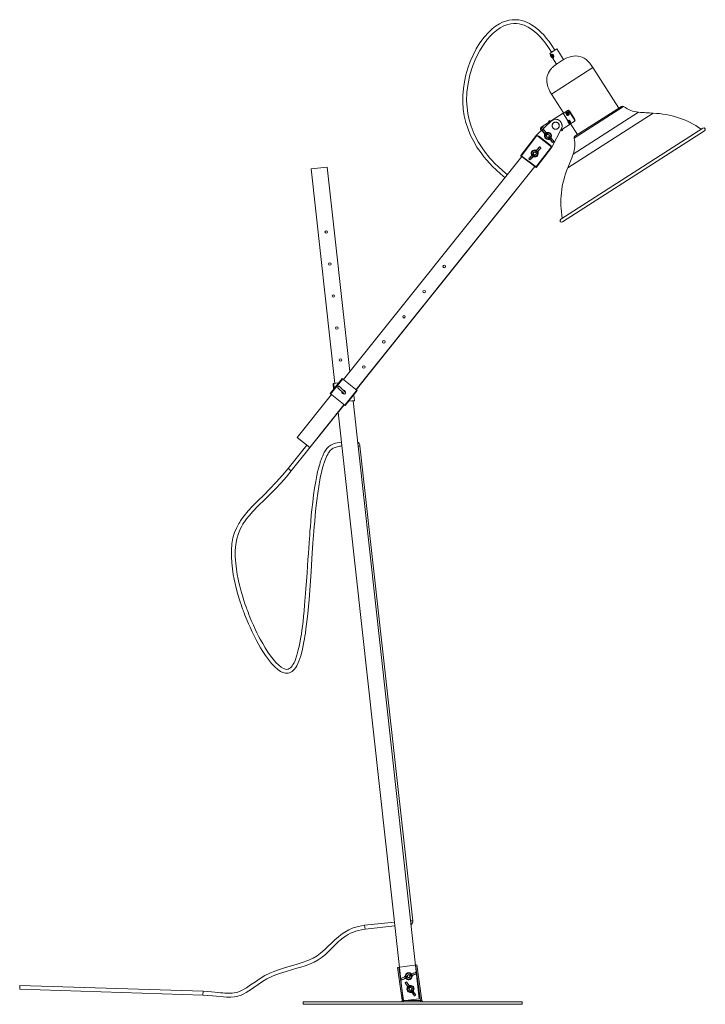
# Model space of a CAD drawing. Header units: millimetres. Extents: x -158 to 1674, y -2151 to 605.
# Tile 2 of 3: x 609 to 1674, y -2147 to -617. Entities that reach past the tile are written whole.
import ezdxf

# ---------------------------------------------------------------- set-up
doc = ezdxf.new("R2010")
doc.units = ezdxf.units.MM

msp = doc.modelspace()

# ---------------------------------------------------------------- linework, layer by layer
at = {"color": 7, "linetype": 'Continuous', "lineweight": 15}
for p, q in [((1432.2, -669.5), (1443.1, -662.5)), ((1432.2, -669.5), (1433.7, -671.9)), ((1434.7, -671), (1434.2, -671.4)), ((1434.4, -672.2), (1434.8, -671.9)), ((1436.6, -675.7), (1434.4, -672.2)), ((1434.8, -671.9), (1437.1, -675.4)), ((1435.1, -667.6), (1437.6, -666)), ((1453.6, -678.9), (1443.1, -662.5)), ((1437.1, -675.4), (1436.6, -675.7)), ((1436.6, -676.4), (1442.7, -685.9)), ((1437.3, -676.2), (1437.8, -675.9)), ((1453.6, -678.9), (1442.7, -685.9)), ((1539.7, -754.3), (1499.2, -691.2)), ((1434.8, -732.5), (1453.7, -762)), ((1419, -784.2), (1452.9, -762.5)), ((1452.9, -762.5), (1460.4, -774.1)), ((1459.4, -758.5), (1453, -762.6)), ((1457.8, -763.9), (1458.2, -764.6)), ((1458.9, -760.3), (1458, -760.9)), ((1458, -762.8), (1458.5, -762.8)), ((1458.2, -764), (1459.5, -763.1)), ((1458.5, -763.6), (1459.5, -763.1)), ((1459.4, -763), (1458.8, -763.3)), ((1459.3, -763.9), (1458.9, -764.2)), ((1459.4, -758.3), (1459.9, -758)), ((1459.6, -764.9), (1459.7, -764.4)), ((1463.2, -759.5), (1462.5, -759.9)), ((1470.1, -771.7), (1462.5, -759.9)), ((1462.6, -759.8), (1470.2, -771.6)), ((1470.7, -771.3), (1463.1, -759.5)), ((1470.7, -771.3), (1463.2, -759.5)), ((1471.4, -798.1), (1543.6, -751.8)), ((1411.4, -796.5), (1435.3, -773.8)), ((1435.4, -773.9), (1411.5, -796.5)), ((1430.2, -776), (1431.5, -773.8)), ((1430.9, -776.5), (1432.3, -774.3)), ((1431, -776.5), (1430.9, -776.5)), ((1432.3, -774.3), (1433.4, -775)), ((1436.1, -780.4), (1436.3, -779.9)), ((1436.3, -779.9), (1436.5, -779.4)), ((1436.5, -779.4), (1436.7, -778.9)), ((1436.7, -778.9), (1437, -778.5)), ((1437, -778.5), (1437.4, -778)), ((1437.4, -778), (1437.8, -777.7)), ((1437.8, -777.7), (1438.2, -777.3)), ((1438.2, -777.3), (1438.6, -777)), ((1438.6, -777), (1439.1, -776.7)), ((1439.1, -776.7), (1439.6, -776.5)), ((1439.6, -776.5), (1440.1, -776.4)), ((1440.1, -776.4), (1440.6, -776.3)), ((1440.6, -776.3), (1441.2, -776.2)), ((1441.2, -776.2), (1441.7, -776.2)), ((1441.7, -776.2), (1442.2, -776.2)), ((1442.2, -776.2), (1442.8, -776.3)), ((1442.8, -776.3), (1443.3, -776.5)), ((1443.3, -776.5), (1443.8, -776.7)), ((1443.8, -776.7), (1444.3, -777)), ((1444.3, -777), (1444.7, -777.2)), ((1444.7, -777.2), (1445.1, -777.6)), ((1445.1, -777.6), (1445.5, -778)), ((1445.5, -778), (1445.9, -778.4)), ((1445.9, -778.4), (1446.2, -778.8)), ((1446.2, -778.8), (1446.4, -779.3)), ((1446.4, -779.3), (1446.7, -779.8)), ((1446.7, -779.8), (1446.8, -780.3)), ((1463.7, -779.3), (1449.2, -788.7)), ((1460.3, -774.9), (1460.3, -775)), ((1461.7, -773.2), (1460.6, -773.8)), ((1460.7, -773.8), (1460.6, -773.8)), ((1460.6, -775.7), (1460.9, -775.7)), ((1461, -776.5), (1461.7, -776.2)), ((1461, -776.8), (1461.8, -776.2)), ((1461.1, -765.6), (1462, -765.1)), ((1461.7, -776.1), (1461.2, -776.3)), ((1461.7, -776.9), (1461.5, -777.1)), ((1462.1, -777.8), (1462.2, -777.5)), ((1463.3, -778.6), (1463.7, -779.3)), ((1463.6, -779.3), (1470.1, -775.1)), ((1463.7, -778.5), (1464.7, -777.9)), ((1463.7, -778.5), (1463.7, -778.5)), ((1464.5, -778.8), (1475.3, -795.6)), ((1470.1, -771.7), (1470.7, -771.3)), ((1470.7, -774.8), (1470.2, -775.2)), ((1420.1, -789), (1421.9, -787.4)), ((1420.1, -789), (1424.1, -793.7)), ((1420.1, -789), (1420.1, -789)), ((1421.8, -787.4), (1420.2, -788.9)), ((1421.9, -787.4), (1421.9, -787.3)), ((1426.2, -791.9), (1421.9, -787.3)), ((1424.1, -793.7), (1425.1, -794.6)), ((1429.1, -793.1), (1424.9, -796.8)), ((1425.1, -794.6), (1426.9, -793)), ((1425.1, -794.6), (1425.1, -794.6)), ((1425.1, -794.6), (1425.2, -795.3)), ((1425.2, -795.3), (1427.5, -793.2)), ((1426.9, -793), (1426.2, -791.9)), ((1426.9, -793), (1426.9, -793)), ((1427.5, -793.2), (1426.9, -793)), ((1428.5, -793.2), (1429.1, -793.1)), ((1435.7, -815), (1450.3, -786.2)), ((1450.4, -786.2), (1435.7, -815)), ((1436, -780.9), (1436.1, -780.4)), ((1436, -781.5), (1436, -780.9)), ((1436, -782), (1436, -781.5)), ((1436.1, -782.6), (1436, -782)), ((1436.2, -783.1), (1436.1, -782.6)), ((1436.3, -783.6), (1436.2, -783.1)), ((1436.5, -784.1), (1436.3, -783.6)), ((1436.8, -784.6), (1436.5, -784.1)), ((1437.1, -785), (1436.8, -784.6)), ((1437.5, -785.4), (1437.1, -785)), ((1437.8, -785.8), (1437.5, -785.4)), ((1438.3, -786.1), (1437.8, -785.8)), ((1438.7, -786.4), (1438.3, -786.1)), ((1439.2, -786.7), (1438.7, -786.4)), ((1439.7, -786.9), (1439.2, -786.7)), ((1440.2, -787), (1439.7, -786.9)), ((1440.7, -787.1), (1440.2, -787)), ((1441.3, -787.2), (1440.7, -787.1)), ((1441.8, -787.2), (1441.3, -787.2)), ((1442.4, -787.1), (1441.8, -787.2)), ((1442.9, -787), (1442.4, -787.1)), ((1443.4, -786.9), (1442.9, -787)), ((1443.9, -786.6), (1443.4, -786.9)), ((1444.4, -786.4), (1443.9, -786.6)), ((1444.8, -786.1), (1444.4, -786.4)), ((1445.2, -785.7), (1444.8, -786.1)), ((1445.6, -785.3), (1445.2, -785.7)), ((1445.9, -784.9), (1445.6, -785.3)), ((1446.2, -784.5), (1445.9, -784.9)), ((1446.5, -784), (1446.2, -784.5)), ((1446.7, -783.5), (1446.5, -784)), ((1446.8, -783), (1446.7, -783.5)), ((1446.8, -780.3), (1446.9, -780.8)), ((1446.9, -782.4), (1446.8, -783)), ((1446.9, -780.8), (1447, -781.4)), ((1447, -781.9), (1446.9, -782.4)), ((1447, -781.4), (1447, -781.9)), ((1670, -785.6), (1449.4, -927.1)), ((1449.6, -788.4), (1451.4, -789.5)), ((1450.4, -786.2), (1450.3, -786.2)), ((1451.1, -788.5), (1451.7, -787.6)), ((1452.7, -787.6), (1451.5, -789.4)), ((1452.8, -787.4), (1452, -786.9)), ((1452.1, -931.3), (1672.7, -789.8)), ((1387.4, -827.9), (1411.4, -796.5)), ((1412.2, -797.1), (1387.9, -828.9)), ((1411.4, -796.5), (1435.7, -815)), ((1414.1, -798.5), (1414.9, -797.5)), ((1434.4, -813.1), (1414.9, -797.5)), ((1424.9, -796.8), (1425.1, -796.2)), ((1429.6, -802.1), (1433.8, -798.4)), ((1430.2, -802), (1429.6, -802.1)), ((1431.4, -802.9), (1430.7, -802.9)), ((1433.5, -799.9), (1431.2, -802)), ((1431.2, -802), (1431.8, -802.2)), ((1431.8, -802.2), (1433.7, -800.6)), ((1431.8, -802.2), (1432.7, -803.4)), ((1431.8, -802.2), (1431.8, -802.2)), ((1432.7, -803.4), (1436.2, -807.2)), ((1433.7, -800.6), (1433.5, -799.9)), ((1433.8, -798.4), (1433.6, -799)), ((1433.7, -800.6), (1433.7, -800.6)), ((1434.7, -801.6), (1433.7, -800.6)), ((1434.5, -799.6), (1434.3, -800.3)), ((1438.1, -805.5), (1434.7, -801.6)), ((1438.6, -806.2), (1436.8, -807.8)), ((1436.8, -807.9), (1438.7, -806.2)), ((1436.8, -807.8), (1436.8, -807.9)), ((1438.6, -806.2), (1438.7, -806.2)), ((1404.7, -826.1), (1404.6, -825.5)), ((1404.6, -825.5), (1408.7, -829.3)), ((1413.5, -824.1), (1409.3, -820.3)), ((1409.3, -820.3), (1409.9, -820.4)), ((1410.5, -819.5), (1411.2, -819.6)), ((1410.7, -846.2), (1434.9, -814.4)), ((1411.5, -820.3), (1410.9, -820.5)), ((1410.9, -820.5), (1413.2, -822.6)), ((1412.4, -819.1), (1411.5, -820.3)), ((1411.5, -820.3), (1411.6, -820.2)), ((1413.4, -821.9), (1411.6, -820.2)), ((1435.7, -815), (1411.8, -846.4)), ((1416, -815.3), (1412.4, -819.1)), ((1413.2, -822.6), (1413.3, -821.9)), ((1413.3, -821.9), (1414.4, -821)), ((1413.4, -821.9), (1413.3, -821.9)), ((1413.3, -823.5), (1413.5, -824.1)), ((1414, -822.2), (1414.2, -822.9)), ((1414.4, -821), (1417.9, -817.1)), ((1416.6, -814.8), (1416.6, -814.7)), ((1418.5, -816.4), (1416.6, -814.7)), ((1416.6, -814.8), (1418.4, -816.4)), ((1418.4, -816.4), (1418.5, -816.4)), ((1434, -813.7), (1434.4, -813.1)), ((1111.7, -1176.1), (1389.1, -829.7)), ((1387.4, -827.9), (1411.8, -846.4)), ((1411.1, -846.5), (1387.5, -828.6)), ((1403.7, -828.6), (1399.5, -833.3)), ((1399.6, -833.3), (1399.5, -833.3)), ((1401.4, -834.9), (1399.6, -833.3)), ((1399.7, -833.4), (1401.3, -834.9)), ((1401.4, -835), (1405.7, -830.4)), ((1401.4, -834.9), (1401.4, -835)), ((1404.7, -827.7), (1403.7, -828.6)), ((1404.6, -827.8), (1404.7, -827.7)), ((1406.5, -829.4), (1404.6, -827.8)), ((1404.8, -827.1), (1404.7, -827.7)), ((1407.1, -829.2), (1404.8, -827.1)), ((1405.7, -830.4), (1406.5, -829.4)), ((1406.5, -829.4), (1407.1, -829.2)), ((1406.5, -829.4), (1406.5, -829.4)), ((1408.7, -829.3), (1408.1, -829.2)), ((1061.7, -848.9), (1086.5, -846.2)), ((1061.7, -848.9), (1098.5, -1182)), ((1086.5, -846.2), (1121.7, -1163.7)), ((1131.3, -1191.7), (1408.9, -844.9)), ((1131.5, -1192), (1380.8, -880.7)), ((1091.1, -1197.9), (1109.8, -1174.5)), ((1110.6, -1175.2), (1091.8, -1198.6)), ((1133.2, -1193.3), (1109.8, -1174.5)), ((1095.6, -1182.4), (1104.3, -1181.4)), ((1096.5, -1191.1), (1095.6, -1182.4)), ((1096.6, -1182.3), (1097.4, -1190)), ((1103.3, -1188.9), (1112.9, -1198.5)), ((1115, -1196.4), (1105.4, -1186.8)), ((1113.7, -1216.1), (1132.4, -1192.7)), ((1039.9, -1265.9), (1093, -1199.5)), ((1091.1, -1197.9), (1114.5, -1216.6)), ((1114.4, -1216.6), (1091.1, -1198)), ((1133.2, -1193.3), (1114.5, -1216.6)), ((1114.6, -1196), (1114.6, -1195.3)), ((1127.7, -1200.1), (1128.7, -1208.8)), ((1030.8, -1317.8), (1112.8, -1215.4)), ((1059.4, -1281.5), (1112.5, -1215.1)), ((1128.6, -1208.9), (1119.9, -1209.8)), ((1120, -1209.7), (1128.7, -1208.8)), ((1126.7, -1209.1), (1229.5, -2138.3)), ((1128.6, -1208.9), (1128.7, -1208.8)), ((1103.5, -1227), (1204.7, -2141)), ((1059.4, -1281.5), (1039.9, -1265.9)), ((1055, -1278), (1026.1, -1314.1)), ((1219.6, -2016.8), (1137.5, -1279.2)), ((1191.2, -2018.8), (1144.7, -2023.9)), ((1145.4, -2029.9), (1191.8, -2024.7)), ((1196, -2089.3), (1225.7, -2085.1)), ((1203.1, -2140.3), (1196, -2089.3)), ((1198, -2089), (1205.2, -2140.6)), ((1231.4, -2140.6), (1223.7, -2085.4)), ((1225.7, -2085.1), (1233.5, -2140.9)), ((1206.6, -2104), (1200.9, -2106.5)), ((1201, -2106.6), (1200.9, -2106.5)), ((1201.9, -2108.8), (1201, -2106.6)), ((1201, -2106.7), (1201.8, -2108.7)), ((1201.9, -2108.9), (1207.7, -2106.6)), ((1201.9, -2108.8), (1201.9, -2108.9)), ((1207.9, -2103.7), (1206.6, -2104)), ((1207.7, -2106.6), (1208.8, -2105.9)), ((1208.3, -2103.2), (1207.9, -2103.7)), ((1208.8, -2106), (1207.9, -2103.7)), ((1207.9, -2103.7), (1207.9, -2103.7)), ((1209.5, -2106), (1208.3, -2103.2)), ((1208.6, -2102.2), (1208.7, -2101.6)), ((1208.7, -2101.6), (1210.9, -2106.8)), ((1208.8, -2105.9), (1208.8, -2106)), ((1208.8, -2105.9), (1209.5, -2106)), ((1210.9, -2106.8), (1210.3, -2106.4)), ((1217.4, -2104.1), (1215.2, -2098.9)), ((1215.2, -2098.9), (1215.8, -2099.3)), ((1216.6, -2098.7), (1217.2, -2099)), ((1216.6, -2099.7), (1217.8, -2102.6)), ((1217.3, -2099.8), (1216.6, -2099.7)), ((1218.5, -2099.1), (1217.3, -2099.8)), ((1218.2, -2102), (1217.3, -2099.8)), ((1217.3, -2099.8), (1217.3, -2099.8)), ((1217.5, -2103.5), (1217.4, -2104.1)), ((1217.8, -2102.6), (1218.2, -2102.1)), ((1218.2, -2102.1), (1219.6, -2101.6)), ((1218.2, -2102), (1218.2, -2102.1)), ((1223.4, -2097.2), (1218.5, -2099.1)), ((1218.7, -2102.6), (1218.5, -2103.3)), ((1219.6, -2101.6), (1224.4, -2099.6)), ((1224.2, -2096.9), (1225.1, -2099.2)), ((1224.2, -2096.9), (1224.2, -2096.9)), ((1225.2, -2099.2), (1224.2, -2096.9)), ((1225.1, -2099.2), (1225.2, -2099.2)), ((608.9, -2123.2), (609.1, -2117.2)), ((608.9, -2123.2), (893.5, -2132.3)), ((893.7, -2126.3), (609.1, -2117.2)), ((1207.6, -2113.1), (1211.1, -2118.2)), ((1207.7, -2113.1), (1207.6, -2113.1)), ((1207.7, -2113.1), (1209.6, -2111.7)), ((1209.5, -2111.7), (1207.7, -2113)), ((1209.6, -2111.7), (1209.7, -2111.6)), ((1213.3, -2116.7), (1209.7, -2111.6)), ((1211.1, -2118.2), (1212, -2119.2)), ((1216.1, -2118.2), (1211.6, -2121.4)), ((1211.6, -2121.4), (1211.8, -2120.8)), ((1211.9, -2119.2), (1213.9, -2117.8)), ((1212, -2119.2), (1211.9, -2119.2)), ((1212, -2119.9), (1214.6, -2118.1)), ((1212, -2119.2), (1212, -2119.9)), ((1214, -2117.8), (1213.3, -2116.7)), ((1213.9, -2117.8), (1214, -2117.8)), ((1214.6, -2118.1), (1214, -2117.8)), ((1215.5, -2118.2), (1216.1, -2118.2)), ((1215.6, -2127.2), (1220.2, -2123.9)), ((1219.7, -2125.5), (1217.2, -2127.2)), ((1219.8, -2126.1), (1219.7, -2125.5)), ((1220.2, -2123.9), (1220, -2124.5)), ((1220.7, -2125.2), (1220.5, -2125.9)), ((1204.7, -2141), (1204.8, -2141)), ((1205.2, -2140.6), (1231.4, -2140.6)), ((1205.2, -2140.6), (1205.2, -2142.6)), ((1208.3, -2140.6), (1229.5, -2138.3)), ((1216.2, -2127.1), (1215.6, -2127.2)), ((1217.3, -2128.1), (1216.6, -2128.1)), ((1217.2, -2127.2), (1217.8, -2127.5)), ((1217.8, -2127.5), (1219.8, -2126.1)), ((1217.8, -2127.5), (1218.5, -2128.8)), ((1217.8, -2127.5), (1217.8, -2127.5)), ((1218.5, -2128.8), (1221.6, -2133)), ((1219.8, -2126.1), (1219.8, -2126.1)), ((1220.7, -2127.2), (1219.8, -2126.1)), ((1223.7, -2131.5), (1220.7, -2127.2)), ((1224.1, -2132.3), (1222.1, -2133.6)), ((1222.1, -2133.7), (1224.2, -2132.3)), ((1222.1, -2133.6), (1222.1, -2133.7)), ((1224.1, -2132.3), (1224.2, -2132.3)), ((1231.4, -2140.6), (1231.4, -2142.6)), ((1049.2, -2142.6), (1049.2, -2146.6)), ((1049.2, -2142.6), (1389.2, -2142.6)), ((1049.2, -2146.6), (1389.2, -2146.6)), ((1389.2, -2146.6), (1389.2, -2142.6))]:
    msp.add_line(p, q, dxfattribs=at)
at = {"color": 8, "linetype": 'Continuous', "lineweight": 15}
for p, q in [((1499.2, -691.3), (1434.9, -732.5)), ((1592.9, -762.3), (1460.3, -847.3)), ((1570.2, -760.8), (1468.5, -826)), ((1547, -751.9), (1470.1, -801.3)), ((1450.3, -787.9), (1451.1, -788.5)), ((1451.7, -787.6), (1451.3, -787.3)), ((1380.8, -880.7), (1380.5, -880.5)), ((1136.6, -1279.3), (1137.5, -1279.2)), ((1030.8, -1317.8), (1026.1, -1314.1)), ((1218.7, -2016.9), (1219.6, -2016.8)), ((1145.4, -2029.9), (1144.7, -2023.9)), ((893.5, -2132.3), (893.7, -2126.3))]:
    msp.add_line(p, q, dxfattribs=at)
at = {"color": 7, "linetype": 'Continuous', "lineweight": 15, "flags": 128}
for points in [[(1440.2, -664.4), (1435.5, -657.2), (1431.1, -650.9), (1426.9, -645.5), (1422.8, -640.8), (1419.1, -636.8), (1415.5, -633.5), (1412.2, -630.6), (1407.9, -627.4), (1404.1, -624.9), (1400.8, -623), (1397.4, -621.3), (1393.8, -619.9), (1389.1, -618.5), (1384.2, -617.5), (1379, -617.1), (1373.9, -617.2), (1368.8, -617.9), (1363.8, -619.3), (1358.9, -621.1), (1354.2, -623.4), (1348.2, -627.1), (1342.6, -631.5), (1337.4, -636.3), (1330.2, -644.4), (1323.8, -653.1), (1318.1, -662.4), (1313.1, -672.1), (1308.8, -682.1), (1305.1, -692.3), (1302.1, -702.8), (1299.7, -713.4), (1298.1, -724.1), (1297.2, -734.8), (1297.2, -745.4), (1297.9, -756), (1299.5, -766.5), (1302, -776.9), (1305.3, -787), (1309.3, -796.8), (1314.1, -806.3), (1319.2, -815), (1321.5, -818.6), (1323.9, -822), (1326.5, -825.6), (1329.9, -830), (1334.3, -835.3), (1338.5, -839.9), (1343.3, -845), (1349, -850.5), (1355.5, -856.4), (1362.8, -862.5)], [(1366.6, -857.8), (1359, -851.5), (1352.5, -845.6), (1347.1, -840.3), (1342.5, -835.5), (1338.9, -831.4), (1336, -828), (1333.4, -824.7), (1330.8, -821.3), (1328.3, -817.8), (1321.1, -806.6), (1315, -794.7), (1310, -782.3), (1307.1, -772.8), (1305, -763), (1303.7, -753.1), (1303.1, -743.1), (1303.5, -729.7), (1305.3, -716.2), (1308.3, -702.9), (1312.3, -689.8), (1317.4, -677), (1323.7, -664.8), (1329.1, -656), (1335.2, -647.8), (1339.6, -642.6), (1344.4, -637.9), (1349.6, -633.6), (1355.1, -629.8), (1361, -626.8), (1367, -624.6), (1371.7, -623.5), (1376.4, -623.1), (1380.8, -623.1), (1384.8, -623.7), (1388.5, -624.5), (1392.3, -625.8), (1395.4, -627), (1398.9, -628.8), (1402.8, -631.1), (1407.1, -634.2), (1411.8, -638.2), (1417, -643.4), (1421.2, -648), (1425.6, -653.6), (1430.2, -660), (1435.1, -667.6)], [(1437.3, -676.2), (1437.7, -675.7), (1437.9, -675), (1437.7, -674), (1437.3, -673.1), (1436.7, -672.2), (1436, -671.6), (1435.2, -671.3), (1434.5, -671.3), (1433.9, -671.6), (1433.6, -672.2), (1433.6, -673.1), (1433.9, -674), (1434.4, -675), (1435.1, -675.7), (1435.9, -676.2), (1436.7, -676.4), (1437.3, -676.2)], [(1434.7, -671), (1435.3, -670.8), (1436.1, -670.9), (1436.9, -671.1), (1437.7, -671.7), (1438.3, -672.4), (1438.6, -673.2), (1438.7, -674.1), (1438.5, -675), (1438.1, -675.6), (1437.8, -675.9), (1437.8, -675.9)], [(1445.6, -684), (1442.8, -685.9), (1440.5, -687.6), (1438.8, -689.1), (1437.5, -690.2), (1436.6, -691.1), (1436.3, -691.4), (1435.7, -692), (1435, -692.8), (1433.5, -694.5), (1431.9, -696.9), (1430.3, -699.5), (1429.1, -702.1), (1428.3, -704.6), (1427.8, -707.1), (1427.5, -709.7), (1427.5, -712.9), (1428, -716.7), (1429.3, -721.2), (1430.6, -724.6), (1432.4, -728.4), (1434.8, -732.5)], [(1499.2, -691.2), (1496.7, -687.6), (1494.3, -684.5), (1491.9, -682), (1488.6, -679), (1485.5, -676.9), (1482.7, -675.5), (1480.3, -674.5), (1475.7, -673.5), (1472.5, -673.3), (1469.1, -673.5), (1465.4, -674.2), (1462.2, -675.1), (1458.6, -676.5), (1454.8, -678.4), (1450.7, -680.8)], [(1460, -765.7), (1460.5, -765.8), (1461.1, -765.6), (1461.5, -765.1), (1461.6, -764.3), (1461.5, -763.4), (1461, -762.5), (1460.4, -761.7), (1459.7, -761.1), (1458.9, -760.8), (1458.3, -760.8), (1457.8, -761.2), (1457.5, -761.8), (1457.5, -761.9)], [(1462, -765.1), (1462, -765), (1462.4, -764.5), (1462.5, -763.7), (1462.4, -762.8), (1461.9, -761.9), (1461.3, -761.1), (1460.6, -760.5), (1459.8, -760.2), (1459.2, -760.2), (1458.9, -760.3)], [(1459.4, -758.3), (1460.1, -758.1), (1460.5, -758.1), (1461, -758.2), (1461.5, -758.5), (1461.9, -758.9), (1462.6, -759.8)], [(1462.5, -759.9), (1461.7, -758.9), (1461.3, -758.6), (1460.9, -758.3), (1460.5, -758.2), (1460.2, -758.2), (1459.4, -758.5)], [(1463.1, -759.5), (1462.4, -758.6), (1462, -758.2), (1461.5, -757.9), (1461, -757.7), (1460.6, -757.7), (1459.9, -758)], [(1435.3, -773.8), (1435.3, -773.8), (1435.3, -773.9), (1435.3, -773.9), (1435.4, -773.9), (1435.4, -773.9), (1435.4, -773.9)], [(1436.4, -779.7), (1436.4, -779.7), (1436.3, -779.8), (1436.3, -779.8), (1436.3, -779.9), (1436.3, -779.9), (1436.3, -779.9), (1436.3, -779.9), (1436.3, -779.9)], [(1436.6, -779.2), (1436.6, -779.2), (1436.5, -779.3), (1436.5, -779.3), (1436.5, -779.4), (1436.5, -779.4), (1436.5, -779.4), (1436.5, -779.4), (1436.5, -779.4)], [(1436.8, -778.8), (1436.8, -778.8), (1436.8, -778.8), (1436.8, -778.9), (1436.8, -778.9), (1436.8, -778.9), (1436.8, -778.9), (1436.8, -778.9), (1436.8, -778.9)], [(1437.1, -778.3), (1437.1, -778.3), (1437.1, -778.4), (1437.1, -778.4), (1437.1, -778.4), (1437.1, -778.4), (1437.1, -778.4), (1437.1, -778.5), (1437.1, -778.5)], [(1437.5, -777.9), (1437.5, -777.9), (1437.4, -778), (1437.4, -778), (1437.4, -778), (1437.4, -778), (1437.4, -778), (1437.4, -778), (1437.4, -778)], [(1437.9, -777.6), (1437.9, -777.5), (1437.8, -777.6), (1437.8, -777.6), (1437.8, -777.6), (1437.8, -777.6), (1437.8, -777.6), (1437.8, -777.6), (1437.8, -777.6)], [(1438.3, -777.2), (1438.3, -777.2), (1438.2, -777.3), (1438.2, -777.3), (1438.2, -777.3), (1438.2, -777.3), (1438.2, -777.3), (1438.2, -777.3), (1438.2, -777.3)], [(1438.8, -776.9), (1438.8, -776.9), (1438.7, -777), (1438.7, -777), (1438.7, -777), (1438.6, -777), (1438.6, -777), (1438.6, -777), (1438.6, -777)], [(1439.2, -776.7), (1439.2, -776.7), (1439.2, -776.7), (1439.1, -776.7), (1439.1, -776.7), (1439.1, -776.7), (1439.1, -776.7), (1439.1, -776.7), (1439.1, -776.7)], [(1439.7, -776.5), (1439.8, -776.5), (1439.7, -776.5), (1439.6, -776.5), (1439.6, -776.5), (1439.6, -776.5), (1439.6, -776.5), (1439.6, -776.5), (1439.6, -776.5)], [(1440.3, -776.3), (1440.3, -776.3), (1440.2, -776.4), (1440.2, -776.4), (1440.1, -776.4), (1440.1, -776.4), (1440.1, -776.4), (1440.1, -776.4), (1440.1, -776.4)], [(1440.8, -776.2), (1440.8, -776.2), (1440.7, -776.3), (1440.7, -776.3), (1440.7, -776.3), (1440.7, -776.3), (1440.7, -776.3), (1440.6, -776.3), (1440.6, -776.3)], [(1441.3, -776.2), (1441.3, -776.2), (1441.2, -776.2), (1441.2, -776.2), (1441.2, -776.2), (1441.2, -776.2), (1441.2, -776.2), (1441.2, -776.2), (1441.2, -776.2)], [(1441.9, -776.2), (1441.9, -776.2), (1441.8, -776.2), (1441.8, -776.2), (1441.8, -776.2), (1441.7, -776.2), (1441.7, -776.2), (1441.7, -776.2), (1441.7, -776.2)], [(1442.4, -776.3), (1442.4, -776.3), (1442.3, -776.3), (1442.3, -776.3), (1442.3, -776.3), (1442.3, -776.3), (1442.3, -776.3), (1442.3, -776.3), (1442.3, -776.3)], [(1442.9, -776.4), (1442.9, -776.4), (1442.9, -776.4), (1442.8, -776.4), (1442.8, -776.4), (1442.8, -776.4), (1442.8, -776.4), (1442.8, -776.4), (1442.8, -776.4), (1442.8, -776.3), (1442.8, -776.3)], [(1443.4, -776.6), (1443.5, -776.6), (1443.4, -776.5), (1443.3, -776.5), (1443.3, -776.5), (1443.3, -776.5), (1443.3, -776.5), (1443.3, -776.5), (1443.3, -776.5), (1443.3, -776.5)], [(1443.9, -776.8), (1444, -776.8), (1443.9, -776.7), (1443.8, -776.7), (1443.8, -776.7), (1443.8, -776.7), (1443.8, -776.7), (1443.8, -776.7), (1443.8, -776.7), (1443.8, -776.7)], [(1444.4, -777), (1444.4, -777), (1444.3, -777), (1444.3, -777), (1444.3, -777), (1444.3, -777), (1444.3, -777), (1444.3, -777), (1444.3, -777)], [(1444.9, -777.3), (1444.9, -777.3), (1444.8, -777.3), (1444.8, -777.3), (1444.8, -777.3), (1444.8, -777.3), (1444.7, -777.3), (1444.7, -777.3), (1444.7, -777.3), (1444.7, -777.3)], [(1445.3, -777.7), (1445.3, -777.7), (1445.2, -777.6), (1445.2, -777.6), (1445.2, -777.6), (1445.2, -777.6), (1445.2, -777.6), (1445.2, -777.6), (1445.2, -777.6), (1445.2, -777.6)], [(1445.6, -778.1), (1445.6, -778.1), (1445.6, -778), (1445.6, -778), (1445.6, -778), (1445.6, -778), (1445.5, -778), (1445.5, -778), (1445.5, -778)], [(1446, -778.5), (1446, -778.5), (1445.9, -778.4), (1445.9, -778.4), (1445.9, -778.4), (1445.9, -778.4), (1445.9, -778.4), (1445.9, -778.4), (1445.9, -778.4)], [(1446.3, -779), (1446.3, -779), (1446.2, -778.9), (1446.2, -778.9), (1446.2, -778.9), (1446.2, -778.8), (1446.2, -778.8), (1446.2, -778.8), (1446.2, -778.8)], [(1446.5, -779.4), (1446.5, -779.5), (1446.5, -779.4), (1446.5, -779.3), (1446.5, -779.3), (1446.5, -779.3), (1446.5, -779.3), (1446.4, -779.3), (1446.4, -779.3)], [(1446.7, -779.9), (1446.7, -780), (1446.7, -779.9), (1446.7, -779.8), (1446.7, -779.8), (1446.7, -779.8), (1446.7, -779.8), (1446.7, -779.8), (1446.7, -779.8)], [(1464.7, -777.9), (1464.8, -777.8), (1464.9, -777.4), (1464.9, -776.8), (1464.6, -775.9), (1464.1, -775.1), (1463.5, -774.2), (1462.9, -773.6), (1462.3, -773.2), (1461.8, -773.1), (1461.7, -773.2)], [(1462.4, -778.3), (1462.8, -778.5), (1463.3, -778.7), (1463.7, -778.5), (1463.7, -778.5)], [(1462.4, -778.3), (1462.5, -778.4), (1462.5, -778.4)], [(1470.1, -775.1), (1470.7, -774.5), (1470.8, -774.2), (1470.8, -773.8), (1470.8, -773.3), (1470.6, -772.8), (1470.1, -771.7)], [(1470.2, -771.6), (1470.7, -772.7), (1470.9, -773.2), (1471, -773.8), (1470.9, -774.3), (1470.7, -774.6), (1470.2, -775.2)], [(1470.7, -774.8), (1471.3, -774.3), (1471.4, -773.9), (1471.5, -773.5), (1471.4, -772.9), (1471.2, -772.3), (1470.7, -771.3)], [(1418.4, -789.9), (1418.3, -789.4), (1417.7, -787.5)], [(1428.1, -792.3), (1428, -792.3), (1428, -792.3)], [(1436.1, -780.8), (1436.1, -780.8), (1436.1, -780.9), (1436.1, -780.9), (1436.1, -780.9), (1436.1, -780.9), (1436, -780.9), (1436, -780.9), (1436, -780.9)], [(1436, -781.3), (1436, -781.3), (1436, -781.4), (1436, -781.4), (1436, -781.4), (1436, -781.5), (1436, -781.5), (1436, -781.5), (1436, -781.5)], [(1436, -781.9), (1436, -781.9), (1436, -781.9), (1436, -782), (1436, -782), (1436, -782), (1436, -782), (1436, -782), (1436, -782)], [(1436, -782.4), (1436, -782.4), (1436.1, -782.5), (1436.1, -782.5), (1436.1, -782.5), (1436.1, -782.5), (1436.1, -782.5), (1436.1, -782.5), (1436.1, -782.5)], [(1436.2, -780.3), (1436.2, -780.2), (1436.2, -780.3), (1436.2, -780.4), (1436.2, -780.4), (1436.2, -780.4), (1436.2, -780.4), (1436.1, -780.4), (1436.1, -780.4)], [(1436.1, -782.9), (1436.1, -782.9), (1436.2, -783), (1436.2, -783), (1436.2, -783), (1436.2, -783.1), (1436.2, -783.1), (1436.2, -783.1), (1436.2, -783.1)], [(1436.3, -783.4), (1436.3, -783.4), (1436.3, -783.5), (1436.3, -783.5), (1436.3, -783.6), (1436.3, -783.6), (1436.3, -783.6), (1436.3, -783.6), (1436.3, -783.6)], [(1436.5, -784), (1436.5, -783.9), (1436.5, -784), (1436.5, -784), (1436.5, -784.1), (1436.5, -784.1), (1436.5, -784.1), (1436.5, -784.1), (1436.5, -784.1)], [(1436.7, -784.4), (1436.7, -784.4), (1436.8, -784.5), (1436.8, -784.5), (1436.8, -784.5), (1436.8, -784.5), (1436.8, -784.6), (1436.8, -784.6), (1436.8, -784.6)], [(1437, -784.9), (1437, -784.9), (1437.1, -785), (1437.1, -785), (1437.1, -785), (1437.1, -785), (1437.1, -785), (1437.1, -785), (1437.1, -785)], [(1437.3, -785.3), (1437.3, -785.3), (1437.4, -785.4), (1437.4, -785.4), (1437.4, -785.4), (1437.4, -785.4), (1437.4, -785.4), (1437.4, -785.4), (1437.4, -785.4)], [(1437.7, -785.7), (1437.7, -785.7), (1437.8, -785.8), (1437.8, -785.8), (1437.8, -785.8), (1437.8, -785.8), (1437.8, -785.8), (1437.8, -785.8), (1437.8, -785.8), (1437.8, -785.8)], [(1438.1, -786.1), (1438.1, -786), (1438.2, -786.1), (1438.2, -786.1), (1438.2, -786.1), (1438.2, -786.1), (1438.2, -786.1), (1438.2, -786.1), (1438.2, -786.1), (1438.2, -786.1)], [(1438.6, -786.4), (1438.6, -786.4), (1438.6, -786.4), (1438.7, -786.4), (1438.7, -786.4), (1438.7, -786.4), (1438.7, -786.4), (1438.7, -786.4), (1438.7, -786.4)], [(1439, -786.6), (1439, -786.6), (1439.1, -786.7), (1439.1, -786.7), (1439.2, -786.7), (1439.2, -786.7), (1439.2, -786.7), (1439.2, -786.7), (1439.2, -786.7), (1439.2, -786.7)], [(1439.5, -786.8), (1439.5, -786.8), (1439.6, -786.9), (1439.6, -786.9), (1439.6, -786.9), (1439.7, -786.9), (1439.7, -786.9), (1439.7, -786.9), (1439.7, -786.9), (1439.7, -786.9)], [(1440.1, -787), (1440, -787), (1440.1, -787), (1440.2, -787), (1440.2, -787), (1440.2, -787)], [(1440.6, -787.1), (1440.6, -787.1), (1440.7, -787.1), (1440.7, -787.1), (1440.7, -787.1), (1440.7, -787.1), (1440.7, -787.1), (1440.7, -787.1), (1440.7, -787.1)], [(1441.1, -787.2), (1441.1, -787.2), (1441.2, -787.2), (1441.2, -787.2), (1441.2, -787.2), (1441.2, -787.2), (1441.3, -787.2), (1441.3, -787.2), (1441.3, -787.2)], [(1441.7, -787.2), (1441.6, -787.2), (1441.7, -787.2), (1441.8, -787.2), (1441.8, -787.2), (1441.8, -787.2), (1441.8, -787.2), (1441.8, -787.2), (1441.8, -787.2)], [(1442.2, -787.2), (1442.2, -787.2), (1442.3, -787.1), (1442.3, -787.1), (1442.3, -787.1), (1442.3, -787.1), (1442.3, -787.1), (1442.3, -787.1), (1442.3, -787.1)], [(1442.7, -787.1), (1442.7, -787.1), (1442.8, -787), (1442.8, -787), (1442.8, -787), (1442.9, -787), (1442.9, -787), (1442.9, -787), (1442.9, -787)], [(1443.2, -786.9), (1443.2, -786.9), (1443.3, -786.9), (1443.3, -786.9), (1443.4, -786.9), (1443.4, -786.9), (1443.4, -786.9), (1443.4, -786.9), (1443.4, -786.9)], [(1443.7, -786.7), (1443.7, -786.7), (1443.8, -786.7), (1443.8, -786.7), (1443.9, -786.7), (1443.9, -786.7), (1443.9, -786.7), (1443.9, -786.7), (1443.9, -786.7)], [(1444.2, -786.5), (1444.2, -786.5), (1444.3, -786.4), (1444.3, -786.4), (1444.3, -786.4), (1444.3, -786.4), (1444.3, -786.4), (1444.4, -786.4), (1444.4, -786.4)], [(1444.7, -786.2), (1444.7, -786.2), (1444.8, -786.1), (1444.8, -786.1), (1444.8, -786.1), (1444.8, -786.1), (1444.8, -786.1), (1444.8, -786.1), (1444.8, -786.1)], [(1445.1, -785.8), (1445.1, -785.8), (1445.2, -785.8), (1445.2, -785.8), (1445.2, -785.8), (1445.2, -785.8), (1445.2, -785.8), (1445.2, -785.7), (1445.2, -785.7)], [(1445.5, -785.5), (1445.5, -785.5), (1445.6, -785.4), (1445.6, -785.4), (1445.6, -785.4), (1445.6, -785.4), (1445.6, -785.4), (1445.6, -785.4), (1445.6, -785.4)], [(1445.8, -785.1), (1445.8, -785.1), (1445.9, -785), (1445.9, -785), (1445.9, -785), (1445.9, -785), (1445.9, -784.9), (1445.9, -784.9), (1445.9, -784.9)], [(1446.2, -784.6), (1446.2, -784.6), (1446.2, -784.5), (1446.2, -784.5), (1446.2, -784.5), (1446.2, -784.5), (1446.2, -784.5), (1446.2, -784.5), (1446.2, -784.5)], [(1446.4, -784.1), (1446.4, -784.2), (1446.5, -784.1), (1446.5, -784), (1446.5, -784), (1446.5, -784), (1446.5, -784), (1446.5, -784), (1446.5, -784)], [(1446.6, -783.6), (1446.6, -783.7), (1446.7, -783.6), (1446.7, -783.6), (1446.7, -783.5), (1446.7, -783.5), (1446.7, -783.5), (1446.7, -783.5), (1446.7, -783.5)], [(1446.9, -780.5), (1446.9, -780.5), (1446.8, -780.4), (1446.8, -780.4), (1446.8, -780.4), (1446.8, -780.3), (1446.8, -780.3), (1446.8, -780.3), (1446.8, -780.3)], [(1446.8, -783.1), (1446.8, -783.1), (1446.8, -783.1), (1446.8, -783), (1446.8, -783), (1446.8, -783), (1446.8, -783), (1446.8, -783), (1446.8, -783)], [(1446.9, -781), (1447, -781), (1446.9, -780.9), (1446.9, -780.9), (1446.9, -780.9), (1446.9, -780.9), (1446.9, -780.9), (1446.9, -780.9), (1446.9, -780.9)], [(1446.9, -782.6), (1446.9, -782.6), (1446.9, -782.5), (1446.9, -782.5), (1446.9, -782.5), (1446.9, -782.5), (1446.9, -782.5), (1446.9, -782.5), (1446.9, -782.5)], [(1447, -781.5), (1447, -781.5), (1447, -781.5), (1447, -781.4), (1447, -781.4), (1447, -781.4), (1447, -781.4), (1447, -781.4), (1447, -781.4)], [(1447, -782.1), (1447, -782.1), (1447, -782), (1447, -782), (1447, -782), (1447, -781.9), (1447, -781.9), (1447, -781.9), (1447, -781.9)], [(1424.3, -795.6), (1424.3, -795.6), (1424.2, -795.7)], [(1432.7, -803.4), (1432, -803), (1431.4, -802.9)], [(1434.3, -800.3), (1434.4, -801.1), (1434.7, -801.6)], [(1411.2, -819.6), (1412, -819.4), (1412.4, -819.1)], [(1414.4, -821), (1414.1, -821.6), (1414, -822.2)], [(1403.8, -826.7), (1403.9, -826.7), (1403.9, -826.7)], [(1407.5, -830.1), (1407.5, -830.1), (1407.6, -830.2)], [(1110.9, -1197.2), (1111.6, -1197.5), (1112, -1197.6)], [(1115.1, -1195.3), (1115, -1196.3), (1115, -1196.4)], [(1026.1, -1314.1), (1017.2, -1324.7), (1007.4, -1335.6), (997.6, -1345.9), (987.9, -1355.5), (978.6, -1364.6), (969.9, -1373.5), (963.8, -1380.1), (955.4, -1390.5), (953.8, -1392.6), (952.9, -1394), (951.8, -1395.6), (950.6, -1397.6), (949.2, -1399.9), (947.7, -1402.6), (946.1, -1405.8), (942.8, -1413.7), (940.2, -1422.1), (938.6, -1431.2), (937.8, -1440.9), (937.8, -1451.1), (938.4, -1461), (939.4, -1470.3), (940.7, -1478.7), (942.2, -1486.3), (943.6, -1492.8), (945.3, -1499.9), (947.4, -1507.9), (950, -1516.6), (951.5, -1521.3), (952.9, -1525.5), (954.1, -1529.1), (955.2, -1532), (956, -1534.4), (956.7, -1536.2), (957.6, -1538.7), (958.8, -1541.9), (960.4, -1545.8), (962.2, -1550.4), (964.4, -1555.5), (966.7, -1560.6), (970.1, -1568.1), (973.5, -1575), (976.7, -1581.2), (980, -1587.3), (983.2, -1592.8), (986.8, -1598.6), (990.8, -1604.8), (995.3, -1611), (1000.2, -1617.1), (1005.4, -1622.6), (1009.8, -1626.5), (1014, -1629.4), (1017.8, -1631.2), (1019.7, -1631.8), (1021.7, -1632.2), (1023.9, -1632.3), (1026.1, -1632.1), (1028, -1631.6), (1030.2, -1630.6), (1032, -1629.4), (1033.7, -1628), (1035.1, -1626.6), (1036.1, -1625.4), (1036.9, -1624.5), (1037.6, -1623.3), (1039.3, -1620.6), (1041.1, -1617.2), (1042.7, -1613.3), (1044.2, -1609.3), (1045.5, -1605.3), (1046.6, -1601.4), (1048.2, -1595), (1049.4, -1589.1), (1050.5, -1583.7), (1051.3, -1578.9), (1052, -1574.5), (1052.7, -1569.8), (1053.6, -1563.5), (1054.5, -1556.3), (1055.4, -1548.2), (1056.4, -1539.3), (1058.3, -1518), (1059.9, -1496.3), (1061.4, -1474.5), (1062.1, -1464.4), (1062.7, -1454.8), (1063.3, -1445.9), (1063.9, -1437.8), (1064.4, -1430.4), (1064.9, -1424.1), (1065.3, -1418.3), (1065.8, -1411.9), (1066.4, -1404.6), (1067.1, -1396.4), (1067.9, -1387.5), (1069.1, -1375.9), (1070.4, -1364.1), (1071.9, -1352.8), (1073.5, -1342), (1075.3, -1331.9), (1076.4, -1326), (1077.7, -1320.3), (1078.9, -1315.4), (1080, -1311.5), (1080.8, -1308.6), (1081.5, -1306.4), (1081.8, -1305.4), (1082.3, -1303.9), (1083, -1302.1), (1083.8, -1299.9), (1085, -1297.1), (1086.2, -1294.5), (1087.3, -1292.4), (1088.3, -1290.6), (1089.1, -1289.3), (1089.9, -1288.1), (1090.8, -1287), (1091.8, -1285.8), (1093.1, -1284.6), (1094.5, -1283.6), (1095.7, -1282.9), (1096.3, -1282.6), (1097.3, -1282.1), (1098.9, -1281.5), (1100.5, -1280.9), (1102.7, -1280.4), (1105.6, -1279.8), (1107.3, -1279.5), (1109.3, -1279.3)], [(1108.6, -1273.3), (1104.9, -1273.8), (1101.8, -1274.4), (1099.4, -1275), (1097.4, -1275.6), (1095.4, -1276.4), (1094.1, -1277), (1093.2, -1277.4), (1092, -1278.1), (1090.6, -1279), (1089, -1280.2), (1087.4, -1281.8), (1086, -1283.4), (1084.9, -1284.8), (1084, -1286.1), (1083.1, -1287.6), (1082, -1289.5), (1080.9, -1291.7), (1079.6, -1294.4), (1078.2, -1297.7), (1077.2, -1300.6), (1076.4, -1302.9), (1075.8, -1304.4), (1075.4, -1305.7), (1074.9, -1307.4), (1074, -1310.5), (1072.9, -1314.5), (1071.7, -1319.4), (1070.5, -1325), (1068.7, -1334.6), (1067, -1344.7), (1065.5, -1355.4), (1064.1, -1366.6), (1062.8, -1378.2), (1061.9, -1387.5), (1061.1, -1396.2), (1060.4, -1404.1), (1059.8, -1411.2), (1059.4, -1417.6), (1058.9, -1423.2), (1058.4, -1430.1), (1057.9, -1437.8), (1057.3, -1446.3), (1056.7, -1455.7), (1056, -1465.8), (1055.3, -1476.4), (1053.5, -1501.6), (1051.5, -1526.5), (1050.7, -1535.4), (1049.8, -1544.1), (1049, -1552.1), (1048.1, -1559.3), (1047.3, -1565.7), (1046.4, -1571.4), (1045.7, -1576.3), (1044.7, -1582), (1043.4, -1588.7), (1041.7, -1596.2), (1039.5, -1604.2), (1036.6, -1612.4), (1035, -1616), (1033.4, -1618.9), (1032, -1620.9), (1031, -1622.2), (1029.6, -1623.7), (1027.7, -1625.1), (1025.7, -1626), (1023.6, -1626.3), (1021.7, -1626.1), (1020.2, -1625.7), (1018.7, -1625.1), (1015.2, -1623.1), (1011.3, -1619.9), (1006.9, -1615.5), (1002.5, -1610.5), (998.4, -1605.1), (994.6, -1599.7), (990.2, -1592.7), (986.4, -1586.3), (982.5, -1579.4), (980, -1574.6), (977.4, -1569.3), (974.7, -1563.7), (971.9, -1557.7), (969.1, -1551.2), (966.5, -1545.1), (964.9, -1541), (963.6, -1537.6), (962.6, -1534.9), (961.9, -1533), (961.1, -1530.9), (960.2, -1528.3), (958.8, -1524.3), (957.2, -1519.4), (955.4, -1513.8), (953.8, -1508.4), (952.4, -1503.3), (950.8, -1497), (949.4, -1491.3), (948.2, -1486), (946.8, -1478.7), (945.5, -1470.4), (944.4, -1461.3), (943.8, -1451.6), (943.8, -1441.6), (944.5, -1432.1), (946.1, -1423.4), (948.6, -1415.3), (951.8, -1407.7), (953.8, -1403.9), (955.6, -1400.8), (957.2, -1398.4), (958.2, -1396.9), (959.3, -1395.3), (961.2, -1392.7), (965.1, -1387.8), (968.3, -1384.1), (970.4, -1381.8), (973, -1379), (976.3, -1375.6), (979.8, -1371.9), (988.6, -1363.2), (997.8, -1354.2), (1006.2, -1345.6), (1014.8, -1336.5), (1023.2, -1327), (1030.8, -1317.8)], [(893.5, -2132.3), (901.4, -2132.7), (908.4, -2133.3), (914.6, -2133.9), (920.2, -2134.5), (925.3, -2135), (930, -2135.3), (936.7, -2135.4), (942.6, -2134.9), (947.8, -2133.8), (952.8, -2132.2), (957, -2130.3), (960.9, -2128.1), (964.8, -2125.7), (968.8, -2123.1), (972.8, -2120.3), (979.3, -2115.8), (985.9, -2111.3), (992.8, -2107.2), (1002.4, -2102.5), (1012.5, -2098.6), (1022.9, -2095.4), (1032.6, -2092.6), (1039.3, -2090.7), (1045.6, -2088.9), (1052.3, -2086.7), (1059.3, -2084.1), (1066.1, -2081.1), (1072.6, -2077.4), (1078.6, -2073.2), (1084.2, -2068.6), (1089.4, -2063.7), (1094.5, -2058.7), (1099.5, -2053.7), (1104.3, -2049.3), (1106.6, -2047.2), (1109, -2045.3), (1112, -2043), (1116, -2040.2), (1119.1, -2038.3), (1122.9, -2036.3), (1127.2, -2034.3), (1131, -2033), (1135.2, -2031.7), (1140, -2030.7), (1145.4, -2029.9)], [(1144.7, -2023.9), (1139.7, -2024.6), (1135.1, -2025.6), (1130.9, -2026.7), (1127, -2028), (1120, -2031), (1114, -2034.4), (1108.3, -2038.3), (1103.4, -2042.2), (1099.1, -2045.9), (1095.4, -2049.4), (1092.2, -2052.5), (1089.3, -2055.4), (1083, -2061.4), (1076.4, -2067.3), (1070.9, -2071.4), (1064.8, -2075), (1056.7, -2078.7), (1047.9, -2081.9), (1038.5, -2084.7), (1029, -2087.4), (1020.1, -2090), (1012.5, -2092.3), (1005.3, -2094.9), (997.7, -2098), (989.9, -2101.9), (982.3, -2106.5), (975, -2111.5), (967.6, -2116.6), (961.2, -2120.9), (954.7, -2124.7), (950.3, -2126.7), (946, -2128.1), (941.9, -2128.9), (939, -2129.3), (936.1, -2129.4), (932.5, -2129.4), (927.8, -2129.2), (924.5, -2128.9), (920.9, -2128.6), (916.7, -2128.1), (912, -2127.6), (906.7, -2127.1), (900.6, -2126.6), (893.7, -2126.3)], [(1207.6, -2102.3), (1207.6, -2102.4), (1207.6, -2102.4)], [(1209.5, -2107), (1209.5, -2107), (1209.5, -2107.1)], [(1217.2, -2099), (1218, -2099.2), (1218.5, -2099.1)], [(1219.6, -2101.6), (1219, -2102.1), (1218.7, -2102.6)], [(1211, -2120.1), (1211, -2120.1), (1211, -2120.2)], [(1215.2, -2117.2), (1215.1, -2117.2), (1215.1, -2117.2)], [(1220.5, -2125.9), (1220.5, -2126.7), (1220.7, -2127.2)], [(1218.5, -2128.8), (1217.9, -2128.3), (1217.3, -2128.1)], [(1233.5, -2140.9), (1233.3, -2140.9), (1233.2, -2140.8), (1233, -2140.8), (1232.4, -2140.7), (1231.4, -2140.6)]]:
    msp.add_lwpolyline(points, dxfattribs=at)
at = {"color": 8, "linetype": 'Continuous', "lineweight": 15, "flags": 128}
for points in [[(1458.2, -764.6), (1458.9, -765.2), (1459.6, -765.7), (1460.2, -765.8), (1460.8, -765.6), (1461.2, -765.1), (1461.3, -764.4), (1461.1, -763.5), (1460.7, -762.7), (1460.2, -761.9), (1459.5, -761.4), (1458.8, -761.1), (1458.1, -761.1), (1457.7, -761.5), (1457.4, -762.1), (1457.4, -762.9), (1457.7, -763.7), (1457.8, -763.9)], [(1462.5, -778.4), (1463, -778.6), (1463.4, -778.5), (1463.5, -778.2), (1463.5, -777.5), (1463.2, -776.8), (1462.8, -775.9), (1462.2, -775.1), (1461.6, -774.5), (1461, -774.2), (1460.6, -774.1), (1460.3, -774.3), (1460.3, -774.8), (1460.3, -774.9)], [(1463.7, -778.5), (1463.7, -778.5), (1463.9, -778.1), (1463.8, -777.5), (1463.5, -776.6), (1463.1, -775.7), (1462.5, -774.9), (1461.8, -774.3), (1461.2, -773.9), (1460.8, -773.8), (1460.7, -773.8)], [(1108.6, -1273.3), (1108.7, -1273.4), (1108.7, -1273.7), (1108.8, -1274.3)], [(1108.8, -1274.3), (1108.9, -1275.2), (1109, -1276.2), (1109, -1276.3)], [(1136.6, -1279.3), (1135.8, -1279.4), (1134.8, -1279.5), (1134.5, -1279.5)], [(1218.7, -2016.9), (1217.9, -2017), (1216.9, -2017.1), (1216.1, -2017.2)]]:
    msp.add_lwpolyline(points, dxfattribs=at)
at = {"color": 7, "linetype": 'Continuous', "lineweight": 15}
for centre, radius in [((1441.5, -781.7), 5.43), ((1429.4, -797.6), 2.5), ((1429.4, -797.6), 2.06), ((1409, -824.8), 2.5), ((1409, -824.8), 2.05), ((1085.1, -946.9), 2), ((1090.6, -996.6), 2), ((1268.4, -1000.5), 2), ((1237.1, -1039.5), 2), ((1096.1, -1046.3), 2), ((1205.9, -1078.5), 2), ((1101.6, -1096), 2), ((1174.6, -1117.6), 2), ((1107.1, -1145.7), 2), ((1143.4, -1156.6), 2), ((1213.1, -2102.9), 2.5), ((1213.1, -2102.9), 2.05), ((1215.9, -2122.7), 2.5), ((1215.9, -2122.7), 2.05)]:
    msp.add_circle(centre, radius, dxfattribs=at)
for centre, radius, start, end in [((1460.2, -762.4), 2.8, 172.0777, 212.1933), ((1459.9, -764.3), 2.45, 130.1906, 140.2148), ((1463.1, -760.5), 5.56, 203.9571, 213.6933), ((1460.8, -765.8), 3.2, 136.6883, 144.9096), ((1462.1, -761.4), 4.64, 212.9792, 221.5933), ((1460.8, -762.8), 3.12, 215.0434, 252.1269), ((1464.1, -759.7), 6.41, 205.8469, 214.2411), ((1467.6, -772.7), 12.1, 135.5627, 137.6974), ((1466.8, -771.8), 11.6, 129.8323, 133.2988), ((1463.4, -760.3), 5.88, 220.8997, 230.2808), ((1492.3, -797.2), 46.9, 133.8598, 134.7243), ((1464.5, -759.4), 6.9, 220.356, 228.3459), ((1472.1, -753.5), 15.8, 216.0271, 218.5454), ((1459.5, -758.4), 0.0826, 122.8666, 224.8221), ((1456.9, -761.9), 4.03, 312.1571, 318.2483), ((1459.9, -761.2), 3.69, 27.2548, 58.8132), ((1545.3, -754.1), 2.8, 50.9912, 125.4701), ((1574.8, -714), 47, 233.7932, 264.4478), ((1604.2, -411.8), 350.6, 264.4478, 268.1595), ((1588.5, -900.4), 138.2, 55.0618, 88.1595), ((1455.5, -739), 44.8, 235.5349, 236.6484), ((1408.7, -812.4), 44.8, 58.3063, 59.4198), ((1441.5, -781.7), 10, 333.0263, 128.2469), ((1441.5, -781.7), 9.9, 333.0263, 128.221), ((1436.2, -779.9), 0.213, 283.9059, 0), ((1436.4, -779.3), 0.213, 279.1795, 360), ((1436.7, -778.9), 0.213, 270.8268, 360), ((1437.3, -778), 0.213, 261.3348, 360), ((1437.7, -777.6), 0.213, 256.6044, 360), ((1441.4, -781.5), 5.3, 115.7101, 117.336), ((1441.5, -781.5), 5.26, 76.5215, 77.9641), ((1443.3, -776.4), 0.213, 193.6226, 307.8199), ((1461.4, -774.8), 1.18, 127.9757, 211.6993), ((1465.2, -774.2), 5, 188.525, 236.8111), ((1461.4, -776.1), 0.846, 135.311, 153.6985), ((1465.3, -773.9), 4.99, 200.7086, 211.5901), ((1465.7, -773.5), 5.31, 201.7768, 211.9291), ((1461.4, -776.8), 0.469, 146.8153, 176.7312), ((1465, -774.3), 4.75, 211.487, 219.8673), ((1464.4, -779), 4.22, 132.8872, 139.7511), ((1462, -777.5), 0.651, 144.8903, 164.7199), ((1465.4, -773.8), 5.17, 219.7783, 230.4023), ((1468.6, -771.3), 8.47, 213.3304, 218.0239), ((1467.8, -781.8), 7.9, 138.1602, 141.8786), ((1466, -773.3), 5.65, 219.4488, 229.1868), ((1460.1, -776.2), 2.61, 321.5349, 327.4746), ((1470.2, -775.1), 0.0826, 200.5141, 302.4695), ((1467.8, -773.6), 3.7, 6.4238, 38.0384), ((1420.6, -786.8), 3, 122.6681, 193.6529), ((1422, -786.1), 2.5, 37.5525, 229.2023), ((1420.6, -789.5), 0.759, 129.4289, 141.7615), ((1321.6, -881), 134.8, 39.8733, 43.0427), ((1422.3, -788), 0.759, 121.4002, 133.7328), ((1523.8, -701.7), 133.1, 220.0985, 223.3089), ((1422.7, -794.8), 1.73, 331.7569, 36.9552), ((1421.3, -795.2), 3.89, 344.4932, 358.7788), ((1427.4, -790.7), 1.72, 226.0167, 291.5945), ((1427.9, -790.3), 2.97, 262.1613, 280.89), ((1396.3, -810.9), 36.7, 28.727, 30.3435), ((1429.4, -797.6), 5.5, 338.5862, 103.6501), ((1429.4, -797.6), 4.5, 350.1577, 93.0039), ((1436, -780.9), 0.213, 293.4008, 0), ((1435.9, -781.5), 0.213, 301.7551, 54.7987), ((1435.9, -782), 0.213, 306.4771, 59.4564), ((1436.1, -783.1), 0.213, 0, 72.749), ((1436.2, -783.6), 0.213, 360, 77.3777), ((1441.3, -781.8), 5.3, 200.085, 201.7105), ((1436.5, -784.1), 0.213, 0, 82.0351), ((1441.3, -781.8), 5.3, 211.3349, 212.9607), ((1437, -785.1), 0.213, 360, 95.3325), ((1437.4, -785.5), 0.213, 0, 99.957), ((1437.8, -785.9), 0.213, 0, 104.6137), ((1441.5, -781.8), 5.43, 256.1648, 257.9426), ((1443.4, -787), 0.213, 53.4463, 167.696), ((1444.9, -786.2), 0.213, 71.3074, 181.6052), ((1441.6, -781.9), 5.3, 306.9604, 308.586), ((1446.3, -784.5), 0.213, 93.8848, 204.1908), ((1441.4, -793.4), 10.9, 21.7949, 27.2653), ((1450.9, -789), 0.759, 317.2967, 329.6293), ((1452.1, -776.7), 10.9, 267.6893, 273.1597), ((1452.1, -787.1), 0.759, 325.3254, 337.658), ((1671.3, -787.7), 2.5, 302.6681, 122.6681), ((1429.4, -797.6), 5.5, 159.5116, 284.5754), ((1446.8, -765.9), 37.3, 232.8305, 234.4224), ((1429.4, -797.6), 4.5, 170.1577, 273.0039), ((1462.5, -784.3), 36.8, 208.7274, 210.3674), ((1430.8, -804.9), 2.97, 82.1613, 100.89), ((1335, -893.5), 133.1, 40.0985, 43.3089), ((1437.4, -800), 3.89, 164.4932, 178.7788), ((1411.9, -829.4), 37.4, 52.8067, 54.4218), ((1537.1, -714.2), 134.8, 219.8733, 223.0427), ((1469.3, -777), 44.8, 222.4098, 223.5233), ((1404.2, -834.8), 44.8, 39.6384, 40.7519), ((1424.1, -810.7), 47, 340.8884, 11.543), ((1472.8, -800.6), 2.8, 119.8661, 194.345), ((1409, -824.8), 5.5, 74.4355, 199.4993), ((1409, -824.8), 4.5, 86.007, 188.8532), ((1409, -824.8), 5.5, 255.3609, 20.4247), ((1409, -824.8), 4.5, 266.007, 8.8532), ((1442.4, -839), 37.4, 148.656, 150.2711), ((1410.6, -816.6), 3.89, 260.3425, 274.6281), ((1315, -726.1), 134.8, 315.7226, 318.892), ((1416.1, -822.7), 2.97, 178.0106, 196.7393), ((1392.4, -793.2), 36.8, 304.5767, 306.2167), ((1514.1, -909), 133.1, 135.9478, 139.1581), ((1448.6, -846.1), 44.8, 135.4877, 136.6012), ((1384.5, -787.2), 44.8, 318.259, 319.3726), ((1387.7, -828.2), 0.451, 136.0356, 239.3006), ((1400.1, -832.8), 0.759, 217.2495, 229.5821), ((1304, -740.7), 133.1, 315.9478, 319.1581), ((1401.8, -834.3), 0.759, 225.2781, 237.6108), ((1503, -923.5), 134.8, 135.7226, 138.892), ((1402.3, -827.5), 1.72, 321.866, 27.4438), ((1425.6, -856.4), 36.7, 124.5763, 126.1927), ((1401.9, -827), 2.97, 358.0106, 16.7393), ((1406.9, -831.7), 1.73, 67.6062, 132.8045), ((1407.4, -833.1), 3.89, 80.3425, 94.6281), ((1375.7, -810.7), 37.3, 328.6797, 330.2717), ((1137.2, -711.3), 350.6, 337.1766, 340.8884), ((1411.4, -846.2), 0.451, 226.0356, 329.3006), ((1587.7, -900.9), 138.2, 157.1766, 190.2743), ((1373.7, -875.1), 9, 321.3166, 337.8458), ((1450.7, -929.2), 2.5, 122.6681, 302.6681), ((1104.3, -1187.9), 1.5, 45.2451, 225.2451), ((1112.1, -1195.6), 3, 6.3166, 105.2451), ((1091.2, -1197.9), 0.1, 141.3166, 231.3166), ((1112.1, -1195.6), 3, 165.2451, 285.2468), ((1112.1, -1195.6), 2.5, 172.115, 278.3752), ((1112.1, -1195.6), 2, 183.8355, 231.3166), ((1112.1, -1195.6), 2.5, 6.3166, 98.3752), ((1112.1, -1195.6), 2, 3.8355, 86.6547), ((1114, -1197.4), 1.5, 225.2451, 45.2451), ((1114.4, -1216.6), 0.1, 231.3166, 321.3166), ((1128.7, -1280.1), 8.82, 6.0171, 55.0646), ((1213.4, -2017.6), 6.26, 302.6949, 7.057), ((1201.7, -2106.4), 0.759, 192.342, 204.6746), ((1153.2, -1982.3), 133.1, 291.0403, 294.2507), ((1202.5, -2108.4), 0.759, 200.3707, 212.7033), ((1256.7, -2232), 134.8, 110.8151, 113.9846), ((1205.9, -2102.5), 1.72, 296.9585, 2.5363), ((1213.1, -2102.9), 5.5, 49.5281, 174.5919), ((1214.8, -2138.5), 36.7, 99.6689, 101.2853), ((1208.2, -2108.2), 1.73, 42.6987, 107.8971), ((1205.7, -2101.8), 2.97, 333.1032, 351.8318), ((1213.1, -2102.9), 4.5, 61.0996, 163.9458), ((1213.1, -2102.9), 5.5, 230.4534, 355.5173), ((1208.1, -2109.7), 3.89, 55.435, 69.7207), ((1188.8, -2076), 37.3, 303.7723, 305.3642), ((1213.1, -2102.9), 4.5, 241.0996, 343.9458), ((1237.4, -2129.8), 37.4, 123.7485, 125.3637), ((1218, -2096.1), 3.89, 235.435, 249.7207), ((1169.4, -1973.7), 134.8, 290.8151, 293.9846), ((1220.4, -2103.9), 2.97, 153.1032, 171.8318), ((1211.3, -2067.2), 36.8, 279.6692, 281.3093), ((1272.9, -2223.4), 133.1, 111.0403, 114.2507), ((1240, -2138.8), 44.8, 110.5802, 111.6937), ((1206.6, -2058.4), 44.8, 293.3516, 294.4651), ((1208.1, -2113.6), 0.759, 122.8934, 135.226), ((1099.3, -2193.3), 134.8, 33.3378, 36.5072), ((1210, -2112.3), 0.759, 114.8647, 127.1973), ((1320.6, -2038.1), 133.1, 213.563, 216.7734), ((1215.9, -2122.7), 5.5, 152.9761, 278.04), ((1209.6, -2119.1), 1.73, 325.2214, 30.4197), ((1236.8, -2093.1), 37.3, 226.295, 227.8869), ((1215.9, -2122.7), 4.5, 163.6223, 266.4684), ((1208.2, -2119.3), 3.89, 337.9577, 352.2434), ((1214.7, -2115.6), 1.72, 219.4812, 285.059), ((1215.3, -2115.2), 2.97, 255.6258, 274.3545), ((1181.5, -2132.1), 36.7, 22.1915, 23.808), ((1215.9, -2122.7), 5.5, 332.0507, 97.1146), ((1215.9, -2122.7), 4.5, 343.6223, 86.4684), ((1223.6, -2126), 3.89, 157.9577, 172.2434), ((1194.9, -2152.3), 37.4, 46.2712, 47.8864), ((1201.4, -2140.8), 1.78, 261.1956, 16.8044), ((1208.6, -2107.8), 33, 260.4967, 264.1039), ((1250.3, -2113.2), 36.8, 202.1919, 203.8319), ((1216.5, -2130.1), 2.97, 75.6258, 94.3545), ((1111.2, -2207.2), 133.1, 33.563, 36.7734), ((1332.4, -2052), 134.8, 213.3378, 216.5072), ((1257.9, -2106.8), 44.8, 215.8743, 216.9878), ((1186.6, -2156.7), 44.8, 33.1029, 34.2164), ((1235.3, -2140.8), 1.76, 181.7965, 251.6816)]:
    msp.add_arc(centre, radius, start, end, dxfattribs=at)

doc.saveas('drawing.dxf')
